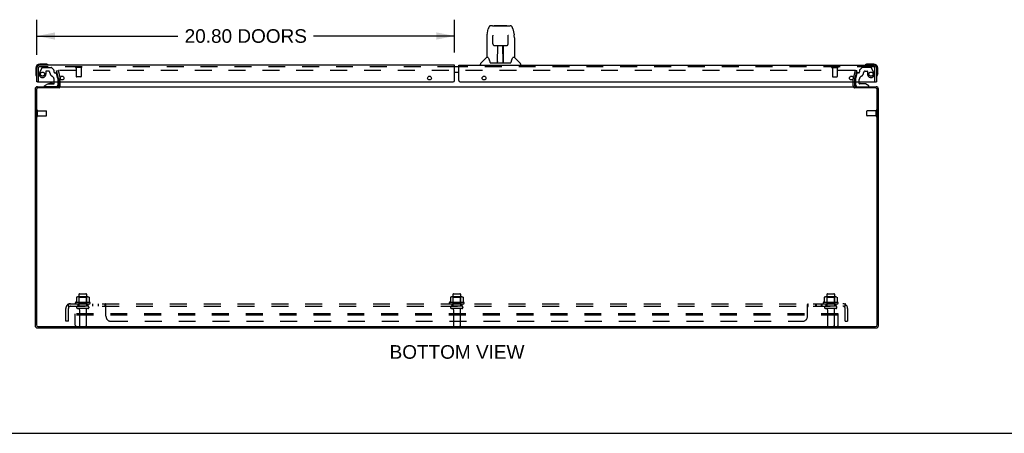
# Model space of a CAD drawing. Header units: inches. Extents: x 0 to 153, y 0 to 99.
# Tile 2 of 9: x 28 to 77, y 0 to 21. Entities that reach past the tile are written whole.
import ezdxf

# ---------------------------------------------------------------- set-up
doc = ezdxf.new("R2010")
doc.units = ezdxf.units.IN
doc.header["$LTSCALE"] = 8.430328
doc.header["$MEASUREMENT"] = 0
doc.linetypes.add('HIDDEN', pattern=[0.2, 0.1, -0.1])
doc.layers.get('0').update_dxf_attribs({"linetype": 'CONTINUOUS'})
for name, color, linetype in [('DEFAULT_2', 8, 'HIDDEN'), ('DIMENSIONS', 7, 'CONTINUOUS'), ('MASTER_DOOR_ASSEMBLY', 7, 'CONTINUOUS'), ('SLAVE_DOOR_ASSEMBLY', 7, 'CONTINUOUS'), ('SUBPANEL', 7, 'CONTINUOUS')]:
    doc.layers.add(name, color=color, linetype=linetype)
doc.styles.get("Standard").update_dxf_attribs({"font": 'arial.ttf'})
doc.dimstyles.new('DIMSTYLE_1', dxfattribs={"dimtxt": 0.67623, "dimasz": 0.901639, "dimexe": 0.09, "dimexo": 0.07, "dimgap": 0.0375, "dimtad": 0, "dimtih": 1, "dimtoh": 1, "dimzin": 4, "dimdsep": 46, "dimtxsty": 'Standard', "dimblk": '_FILLED', "dimblk1": '_FILLED', "dimblk2": '_FILLED', "dimcen": 0.09, "dimadec": 3, "dimazin": 1, "dimtfac": 1, "dimtdec": 3, "dimtofl": 0, "dimtmove": 0, "dimatfit": 3, "dimldrblk": '_FILLED', "dimfxl": 0, "dimtolj": 1, "dimtzin": 4, "dimarcsym": 0})

# ---------------------------------------------------------------- blocks, each defined once
blk = doc.blocks.new('_FILLED')
at = {"color": 0, "linetype": 'ByBlock'}
blk.add_solid([(0, 0), (-1, 0.2), (-1, -0.2)], dxfattribs=at)
blk = doc.blocks.new('*D4')
at = {"layer": 'DIMENSIONS', "color": 2, "linetype": 'Continuous'}
for p, q in [((28.463, 18.83), (28.463, 20.583)), ((49.26, 18.947), (49.26, 20.583)), ((28.463, 19.771), (35.482, 19.771)), ((49.26, 19.771), (42.242, 19.771))]:
    blk.add_line(p, q, dxfattribs=at)
at = {"layer": 'DIMENSIONS', "color": 2, "linetype": 'Continuous', "xscale": 0.9016393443, "yscale": 0.9016393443, "zscale": 0.9016393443, "rotation": 180}
blk.add_blockref('_FILLED', (28.463, 19.771), dxfattribs=at)
at = {"layer": 'DIMENSIONS', "color": 2, "linetype": 'Continuous', "xscale": 0.9016393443, "yscale": 0.9016393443, "zscale": 0.9016393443}
blk.add_blockref('_FILLED', (49.26, 19.771), dxfattribs=at)
at = {"layer": 'DIMENSIONS', "color": 2, "linetype": 'Continuous', "insert": (38.862, 20.109), "char_height": 0.67623, "width": 6.08355, "attachment_point": 2, "line_spacing_factor": 0.9}
blk.add_mtext('20.80 DOORS', dxfattribs=at)

msp = doc.modelspace()

# ---------------------------------------------------------------- linework, layer by layer
at = {"color": 3, "linetype": 'Continuous'}
for p, q in [((28.486, 17.247), (29.544, 17.247)), ((29.546, 17.184), (28.512, 17.184)), ((29.544, 17.289), (29.544, 17.49)), ((29.571, 17.247), (69.167, 17.247)), ((70.226, 17.184), (69.192, 17.184)), ((69.194, 17.289), (69.194, 17.49)), ((69.194, 17.247), (70.252, 17.247)), ((28.369, 17.13), (28.369, 5.364)), ((28.432, 17.104), (28.432, 5.39)), ((70.306, 5.39), (70.306, 17.104)), ((70.369, 5.364), (70.369, 17.13)), ((28.486, 5.247), (70.252, 5.247)), ((28.512, 5.31), (70.226, 5.31))]:
    msp.add_line(p, q, dxfattribs=at)
at = {"color": 7, "linetype": 'Continuous'}
for p, q in [((69.194, 17.184), (69.194, 17.247)), ((0, 0), (153.279, 0))]:
    msp.add_line(p, q, dxfattribs=at)
at = {"color": 3, "linetype": 'Continuous'}
for centre, radius, start, end in [((28.486, 17.13), 0.117, 90, 180), ((28.512, 17.104), 0.08, 90, 180), ((29.502, 17.289), 0.042, 270, 360), ((69.236, 17.289), 0.042, 180, 270), ((70.226, 17.104), 0.08, 0, 90), ((70.252, 17.13), 0.117, 0, 90), ((28.486, 5.364), 0.117, 180, 270), ((28.512, 5.39), 0.08, 180, 270), ((70.226, 5.39), 0.08, 270, 360), ((70.252, 5.364), 0.117, 270, 360)]:
    msp.add_arc(centre, radius, start, end, dxfattribs=at)
at = {"layer": 'DEFAULT_2', "color": 8, "linetype": 'HIDDEN'}
for p, q in [((29.439, 18.041), (29.512, 18.06)), ((29.543, 17.655), (29.439, 18.041)), ((29.512, 18.06), (29.615, 17.674)), ((69.2, 18.06), (29.537, 18.06)), ((69.122, 17.674), (69.226, 18.06)), ((69.298, 18.041), (69.195, 17.655)), ((69.298, 18.041), (69.226, 18.06)), ((29.544, 17.49), (29.544, 17.648)), ((29.619, 17.289), (29.619, 17.648)), ((69.119, 17.289), (69.119, 17.648)), ((69.194, 17.49), (69.194, 17.648)), ((28.444, 15.78), (28.444, 16.064)), ((28.487, 15.78), (28.487, 16.064)), ((28.487, 16.046), (28.934, 16.046)), ((28.487, 15.798), (28.934, 15.798)), ((28.944, 15.808), (28.944, 16.036)), ((69.794, 15.808), (69.794, 16.036)), ((70.251, 16.046), (69.804, 16.046)), ((70.251, 15.798), (69.804, 15.798)), ((70.251, 15.78), (70.251, 16.064)), ((70.294, 15.78), (70.294, 16.064)), ((30.556, 6.917), (30.556, 6.322)), ((30.586, 6.947), (30.901, 6.947)), ((30.931, 6.917), (30.931, 6.322)), ((49.181, 6.917), (49.181, 6.322)), ((49.211, 6.947), (49.526, 6.947)), ((49.556, 6.917), (49.556, 6.322)), ((67.806, 6.917), (67.806, 6.322)), ((67.836, 6.947), (68.151, 6.947)), ((68.181, 6.917), (68.181, 6.322)), ((31.1, 6.517), (30.388, 6.517)), ((30.41, 6.447), (31.078, 6.447)), ((30.425, 6.762), (30.425, 6.544)), ((30.999, 6.783), (30.488, 6.783)), ((30.56, 6.763), (30.54, 6.783)), ((30.56, 6.467), (30.54, 6.447)), ((30.56, 6.467), (30.56, 6.763)), ((30.927, 6.763), (30.56, 6.763)), ((30.927, 6.467), (30.56, 6.467)), ((30.927, 6.763), (30.947, 6.783)), ((30.927, 6.467), (30.927, 6.763)), ((30.927, 6.467), (30.947, 6.447)), ((31.063, 6.762), (31.063, 6.544)), ((49.725, 6.517), (49.013, 6.517)), ((49.035, 6.447), (49.703, 6.447)), ((49.05, 6.762), (49.05, 6.544)), ((49.624, 6.783), (49.113, 6.783)), ((49.185, 6.763), (49.165, 6.783)), ((49.185, 6.467), (49.165, 6.447)), ((49.552, 6.763), (49.185, 6.763)), ((49.185, 6.467), (49.185, 6.763)), ((49.552, 6.467), (49.185, 6.467)), ((49.552, 6.763), (49.572, 6.783)), ((49.552, 6.467), (49.552, 6.763)), ((49.552, 6.467), (49.572, 6.447)), ((49.688, 6.762), (49.688, 6.544)), ((68.35, 6.517), (67.638, 6.517)), ((67.66, 6.447), (68.328, 6.447)), ((67.675, 6.762), (67.675, 6.544)), ((68.249, 6.783), (67.738, 6.783)), ((67.81, 6.763), (67.79, 6.783)), ((67.81, 6.467), (67.79, 6.447)), ((68.177, 6.763), (67.81, 6.763)), ((67.81, 6.467), (67.81, 6.763)), ((68.177, 6.467), (67.81, 6.467)), ((68.177, 6.763), (68.197, 6.783)), ((68.177, 6.467), (68.177, 6.763)), ((68.177, 6.467), (68.197, 6.447)), ((68.313, 6.762), (68.313, 6.544)), ((30.369, 5.382), (30.369, 5.947)), ((68.369, 5.947), (30.369, 5.947)), ((31.001, 6.322), (30.486, 6.322)), ((31.001, 6.212), (30.486, 6.212)), ((30.579, 6.15), (30.579, 5.352)), ((30.909, 6.15), (30.909, 5.352)), ((49.626, 6.322), (49.111, 6.322)), ((49.626, 6.212), (49.111, 6.212)), ((49.204, 6.15), (49.204, 5.352)), ((49.534, 6.15), (49.534, 5.352)), ((68.251, 6.322), (67.736, 6.322)), ((68.251, 6.212), (67.736, 6.212)), ((67.829, 6.15), (67.829, 5.352)), ((68.159, 6.15), (68.159, 5.352)), ((68.369, 5.382), (68.369, 5.947)), ((68.369, 5.872), (30.369, 5.872)), ((30.429, 5.322), (68.309, 5.322))]:
    msp.add_line(p, q, dxfattribs=at)
for points in [[(29.537, 18.06), (29.535, 18.06), (29.534, 18.06), (29.533, 18.059), (29.531, 18.059), (29.53, 18.058), (29.528, 18.058), (29.527, 18.057), (29.526, 18.056), (29.525, 18.055), (29.524, 18.053), (29.524, 18.052), (29.523, 18.051), (29.522, 18.049), (29.522, 18.048), (29.522, 18.046), (29.522, 18.046)], [(29.522, 18.046), (29.522, 18.045), (29.522, 18.043), (29.522, 18.042)], [(69.214, 18.052), (69.213, 18.053), (69.212, 18.055), (69.211, 18.056), (69.21, 18.057), (69.209, 18.058), (69.208, 18.058), (69.206, 18.059), (69.205, 18.059), (69.203, 18.06), (69.202, 18.06), (69.2, 18.06)], [(69.214, 18.052), (69.214, 18.051), (69.215, 18.049), (69.215, 18.048), (69.215, 18.046), (69.215, 18.046)], [(69.215, 18.046), (69.215, 18.045), (69.215, 18.043), (69.215, 18.042)], [(30.425, 6.544), (30.425, 6.543), (30.425, 6.542), (30.424, 6.541), (30.424, 6.54), (30.424, 6.539), (30.423, 6.538), (30.423, 6.538), (30.422, 6.538), (30.422, 6.537), (30.422, 6.537), (30.421, 6.537), (30.421, 6.536), (30.421, 6.536), (30.421, 6.536), (30.42, 6.536), (30.42, 6.535), (30.42, 6.535), (30.42, 6.535)], [(30.431, 6.771), (30.429, 6.771), (30.428, 6.769), (30.427, 6.768), (30.426, 6.767), (30.425, 6.765), (30.425, 6.763), (30.425, 6.762)], [(31.057, 6.771), (31.058, 6.771), (31.059, 6.769), (31.061, 6.768), (31.061, 6.767), (31.062, 6.765), (31.062, 6.763), (31.063, 6.762)], [(31.068, 6.535), (31.068, 6.535), (31.067, 6.535), (31.067, 6.536), (31.067, 6.536), (31.067, 6.536), (31.066, 6.536), (31.066, 6.537), (31.066, 6.537), (31.065, 6.537), (31.065, 6.538), (31.065, 6.538), (31.064, 6.538), (31.064, 6.539), (31.064, 6.54), (31.063, 6.541), (31.063, 6.542), (31.063, 6.543), (31.063, 6.544)], [(49.05, 6.544), (49.05, 6.543), (49.05, 6.542), (49.049, 6.541), (49.049, 6.54), (49.049, 6.539), (49.048, 6.538), (49.048, 6.538), (49.047, 6.538), (49.047, 6.537), (49.047, 6.537), (49.046, 6.537), (49.046, 6.536), (49.046, 6.536), (49.046, 6.536), (49.045, 6.536), (49.045, 6.535), (49.045, 6.535), (49.045, 6.535)], [(49.056, 6.771), (49.054, 6.771), (49.053, 6.769), (49.052, 6.768), (49.051, 6.767), (49.05, 6.765), (49.05, 6.763), (49.05, 6.762)], [(49.682, 6.771), (49.683, 6.771), (49.684, 6.769), (49.686, 6.768), (49.686, 6.767), (49.687, 6.765), (49.687, 6.763), (49.688, 6.762)], [(49.693, 6.535), (49.693, 6.535), (49.692, 6.535), (49.692, 6.536), (49.692, 6.536), (49.692, 6.536), (49.691, 6.536), (49.691, 6.537), (49.691, 6.537), (49.69, 6.537), (49.69, 6.538), (49.69, 6.538), (49.689, 6.538), (49.689, 6.539), (49.689, 6.54), (49.688, 6.541), (49.688, 6.542), (49.688, 6.543), (49.688, 6.544)], [(67.675, 6.544), (67.675, 6.543), (67.675, 6.542), (67.674, 6.541), (67.674, 6.54), (67.674, 6.539), (67.673, 6.538), (67.673, 6.538), (67.672, 6.538), (67.672, 6.537), (67.672, 6.537), (67.671, 6.537), (67.671, 6.536), (67.671, 6.536), (67.671, 6.536), (67.67, 6.536), (67.67, 6.535), (67.67, 6.535), (67.67, 6.535)], [(67.681, 6.771), (67.679, 6.771), (67.678, 6.769), (67.677, 6.768), (67.676, 6.767), (67.675, 6.765), (67.675, 6.763), (67.675, 6.762)], [(68.307, 6.771), (68.308, 6.771), (68.309, 6.769), (68.311, 6.768), (68.311, 6.767), (68.312, 6.765), (68.312, 6.763), (68.313, 6.762)], [(68.318, 6.535), (68.318, 6.535), (68.317, 6.535), (68.317, 6.536), (68.317, 6.536), (68.317, 6.536), (68.316, 6.536), (68.316, 6.537), (68.316, 6.537), (68.315, 6.537), (68.315, 6.538), (68.315, 6.538), (68.314, 6.538), (68.314, 6.539), (68.314, 6.54), (68.313, 6.541), (68.313, 6.542), (68.313, 6.543), (68.313, 6.544)]]:
    msp.add_lwpolyline(points, dxfattribs=at)
for centre, radius, start, end in [((29.519, 17.648), 0.025, 0, 15), ((29.519, 17.648), 0.1, 0, 15), ((69.219, 17.648), 0.1, 165, 180), ((69.219, 17.648), 0.025, 165, 180), ((29.502, 17.289), 0.117, 303.0998, 360), ((69.236, 17.289), 0.117, 180, 236.9002), ((28.465, 16.064), 0.0215, 360, 180), ((28.465, 15.78), 0.0215, 180, 0), ((28.934, 16.036), 0.01, 360, 90), ((28.934, 15.808), 0.01, 270, 0), ((69.804, 16.036), 0.01, 90, 180), ((69.804, 15.808), 0.01, 180, 270), ((70.272, 16.064), 0.0215, 360, 180), ((70.272, 15.78), 0.0215, 180, 0), ((30.586, 6.917), 0.03, 90, 180), ((30.901, 6.917), 0.03, 0, 90), ((49.211, 6.917), 0.03, 90, 180), ((49.526, 6.917), 0.03, 0, 90), ((67.836, 6.917), 0.03, 90, 180), ((68.151, 6.917), 0.03, 0, 90), ((30.41, 6.486), 0.0384, 124.4497, 270), ((30.744, 5.917), 0.698, 117.6814, 120.6631), ((30.488, 6.642), 0.141, 90, 113.95), ((30.999, 6.642), 0.141, 66.05, 90), ((30.744, 5.917), 0.698, 59.3369, 62.3186), ((31.078, 6.486), 0.0384, 270, 55.5503), ((49.035, 6.486), 0.0384, 124.4497, 270), ((49.369, 5.917), 0.698, 117.6814, 120.6631), ((49.113, 6.642), 0.141, 90, 113.95), ((49.624, 6.642), 0.141, 66.05, 90), ((49.369, 5.917), 0.698, 59.3369, 62.3186), ((49.703, 6.486), 0.0384, 270, 55.5503), ((67.66, 6.486), 0.0384, 124.4497, 270), ((67.994, 5.917), 0.698, 117.6814, 120.6631), ((67.738, 6.642), 0.141, 90, 113.95), ((68.249, 6.642), 0.141, 66.05, 90), ((67.994, 5.917), 0.698, 59.3369, 62.3186), ((68.328, 6.486), 0.0384, 270, 55.5503), ((30.486, 6.267), 0.055, 90, 270), ((30.516, 6.15), 0.0625, 0, 90), ((30.971, 6.15), 0.0625, 90, 180), ((31.001, 6.267), 0.055, 270, 90), ((49.111, 6.267), 0.055, 90, 270), ((49.141, 6.15), 0.0625, 0, 90), ((49.596, 6.15), 0.0625, 90, 180), ((49.626, 6.267), 0.055, 270, 90), ((67.736, 6.267), 0.055, 90, 270), ((67.766, 6.15), 0.0625, 0, 90), ((68.221, 6.15), 0.0625, 90, 180), ((68.251, 6.267), 0.055, 270, 90), ((30.429, 5.382), 0.06, 180, 270), ((30.609, 5.352), 0.03, 180, 270), ((30.879, 5.352), 0.03, 270, 360), ((49.234, 5.352), 0.03, 180, 270), ((49.504, 5.352), 0.03, 270, 360), ((67.859, 5.352), 0.03, 180, 270), ((68.129, 5.352), 0.03, 270, 360), ((68.309, 5.382), 0.06, 270, 360)]:
    msp.add_arc(centre, radius, start, end, dxfattribs=at)
at = {"layer": 'MASTER_DOOR_ASSEMBLY', "color": 7, "linetype": 'Continuous'}
for p, q in [((50.877, 19.824), (50.942, 20.129)), ((51.146, 20.284), (51.066, 20.284)), ((51.147, 20.284), (52.035, 20.284)), ((51.152, 20.284), (51.151, 20.284)), ((51.257, 20.296), (51.844, 20.296)), ((52.159, 20.129), (52.224, 19.824)), ((50.861, 19.681), (50.861, 18.709)), ((51.162, 19.81), (51.163, 19.807)), ((51.163, 19.807), (51.163, 19.803)), ((51.163, 19.803), (51.163, 19.799)), ((51.163, 19.799), (51.163, 19.792)), ((51.163, 19.792), (51.163, 19.783)), ((51.165, 19.661), (51.163, 19.783)), ((51.17, 19.378), (51.165, 19.661)), ((51.931, 19.378), (51.938, 19.788)), ((51.938, 19.801), (51.938, 19.805)), ((51.938, 19.796), (51.938, 19.801)), ((51.938, 19.788), (51.938, 19.796)), ((52.23, 19.794), (52.224, 19.824)), ((52.239, 19.68), (52.239, 18.709)), ((51.17, 19.378), (51.172, 19.364)), ((51.251, 19.3), (51.371, 19.3)), ((51.401, 18.454), (51.416, 19.301)), ((51.407, 19.301), (51.695, 19.301)), ((51.409, 18.885), (51.409, 19.301)), ((51.415, 19.237), (51.409, 19.237)), ((51.676, 18.434), (51.661, 19.301)), ((51.662, 19.237), (51.692, 19.237)), ((51.665, 19.301), (51.665, 19.237)), ((51.692, 18.434), (51.692, 19.301)), ((51.73, 19.3), (51.85, 19.3)), ((50.856, 18.703), (50.558, 18.406)), ((50.934, 18.709), (50.861, 18.709)), ((50.931, 18.709), (50.937, 18.699)), ((51.412, 19.075), (51.409, 19.075)), ((51.412, 19.063), (51.409, 19.063)), ((51.692, 19.075), (51.665, 19.075)), ((51.692, 19.063), (51.665, 19.063)), ((51.669, 18.835), (51.692, 18.835)), ((51.692, 18.831), (51.669, 18.831)), ((52.164, 18.698), (52.169, 18.708)), ((52.239, 18.709), (52.166, 18.709)), ((52.245, 18.703), (52.543, 18.406)), ((49.477, 18.24), (49.467, 18.24)), ((50.546, 18.315), (50.546, 18.378)), ((50.997, 18.544), (51.012, 18.497)), ((51.012, 18.497), (51.015, 18.488)), ((51.065, 18.434), (52.036, 18.434)), ((51.402, 18.505), (51.402, 18.48)), ((51.409, 18.434), (51.409, 18.438)), ((51.676, 18.48), (51.675, 18.505)), ((52.086, 18.488), (52.089, 18.497)), ((52.554, 18.315), (52.554, 18.378)), ((70.134, 18.375), (69.845, 18.375)), ((70.334, 17.886), (70.334, 18.175)), ((49.477, 17.96), (49.467, 17.96)), ((70.334, 17.886), (70.331, 17.848)), ((69.231, 17.49), (69.231, 17.326)), ((69.416, 17.416), (69.416, 17.49)), ((69.724, 17.385), (69.447, 17.385)), ((69.496, 17.402), (69.495, 17.402)), ((69.496, 17.402), (69.636, 17.402)), ((69.637, 17.402), (69.636, 17.402)), ((69.9, 17.286), (69.724, 17.385)), ((69.9, 17.247), (69.9, 17.286)), ((70.259, 17.49), (70.274, 17.49))]:
    msp.add_line(p, q, dxfattribs=at)
at = {"layer": 'MASTER_DOOR_ASSEMBLY', "color": 3, "linetype": 'Continuous'}
for p, q in [((49.468, 18.267), (49.469, 18.273)), ((49.468, 18.249), (49.468, 18.267)), ((49.468, 18.242), (49.468, 18.249)), ((49.468, 18.24), (49.468, 18.242)), ((49.477, 17.55), (49.477, 18.315)), ((49.477, 18.315), (70.157, 18.315)), ((70.274, 18.198), (70.274, 17.49)), ((49.537, 17.49), (70.259, 17.49))]:
    msp.add_line(p, q, dxfattribs=at)
at = {"layer": 'MASTER_DOOR_ASSEMBLY', "color": 8, "linetype": 'HIDDEN'}
for p, q in [((70.157, 18.24), (49.477, 18.24)), ((68.057, 18.197), (68.341, 18.197)), ((68.075, 18.197), (68.075, 17.75)), ((68.323, 18.197), (68.323, 17.75)), ((69.554, 18.203), (69.439, 18.088)), ((69.988, 18.211), (69.575, 18.211)), ((70.148, 17.963), (70.014, 18.196)), ((70.199, 17.49), (70.199, 18.198)), ((68.085, 17.74), (68.313, 17.74)), ((69.3, 17.913), (69.231, 17.657)), ((69.231, 17.657), (69.231, 17.49)), ((69.374, 17.936), (69.33, 17.936)), ((69.433, 18.073), (69.433, 17.995)), ((69.717, 18.026), (69.811, 18.026)), ((69.827, 18.01), (69.827, 17.877)), ((69.31, 17.247), (69.9, 17.247)), ((69.416, 17.49), (69.416, 17.6))]:
    msp.add_line(p, q, dxfattribs=at)
at = {"layer": 'MASTER_DOOR_ASSEMBLY', "color": 7, "linetype": 'Continuous'}
for points in [[(51.066, 20.284), (51.062, 20.284), (51.049, 20.282), (51.036, 20.279), (51.024, 20.274), (51.012, 20.267), (51.002, 20.259), (50.993, 20.25), (50.985, 20.241), (50.978, 20.23), (50.971, 20.219), (50.965, 20.206), (50.96, 20.193), (50.954, 20.178), (50.949, 20.161), (50.945, 20.142), (50.942, 20.129)], [(52.159, 20.129), (52.156, 20.142), (52.151, 20.161), (52.146, 20.178), (52.141, 20.193), (52.136, 20.207), (52.129, 20.219), (52.123, 20.23), (52.116, 20.241), (52.107, 20.251), (52.098, 20.26), (52.088, 20.268), (52.076, 20.274), (52.064, 20.279), (52.051, 20.283), (52.038, 20.284), (52.035, 20.284)], [(50.877, 19.824), (50.871, 19.793), (50.865, 19.754), (50.862, 19.714), (50.861, 19.681)], [(51.162, 19.812), (51.162, 19.813), (51.162, 19.813), (51.162, 19.813), (51.162, 19.812), (51.162, 19.812), (51.162, 19.811), (51.162, 19.81)], [(51.938, 19.805), (51.938, 19.809), (51.938, 19.81), (51.939, 19.811), (51.939, 19.812), (51.939, 19.812), (51.939, 19.813)], [(52.239, 19.68), (52.239, 19.714), (52.235, 19.754), (52.23, 19.794)], [(51.172, 19.364), (51.175, 19.352), (51.18, 19.34), (51.188, 19.33), (51.196, 19.32), (51.206, 19.313), (51.217, 19.307), (51.229, 19.303), (51.241, 19.3), (51.249, 19.3)], [(51.371, 19.3), (51.375, 19.3), (51.383, 19.3), (51.391, 19.3)], [(51.391, 19.3), (51.399, 19.301), (51.407, 19.301)], [(51.695, 19.301), (51.703, 19.301), (51.711, 19.3)], [(51.711, 19.3), (51.719, 19.3), (51.727, 19.3), (51.73, 19.3)], [(51.851, 19.3), (51.861, 19.3), (51.873, 19.303), (51.885, 19.307), (51.896, 19.313), (51.906, 19.321), (51.914, 19.331), (51.921, 19.341), (51.926, 19.353), (51.929, 19.366), (51.931, 19.378)], [(50.937, 18.699), (50.951, 18.67), (50.966, 18.635), (50.981, 18.592), (50.997, 18.544)], [(52.089, 18.497), (52.103, 18.543), (52.119, 18.591), (52.135, 18.633), (52.15, 18.67), (52.164, 18.698)], [(51.015, 18.488), (51.019, 18.476), (51.024, 18.465), (51.029, 18.457)], [(51.029, 18.457), (51.035, 18.449), (51.04, 18.443), (51.047, 18.439), (51.054, 18.435), (51.062, 18.434), (51.064, 18.434)], [(52.036, 18.434), (52.038, 18.434), (52.046, 18.435), (52.053, 18.438), (52.06, 18.443), (52.066, 18.449), (52.071, 18.456)], [(52.071, 18.456), (52.076, 18.465), (52.081, 18.475), (52.086, 18.488)]]:
    msp.add_lwpolyline(points, dxfattribs=at)
at = {"layer": 'MASTER_DOOR_ASSEMBLY', "color": 3, "linetype": 'Continuous'}
msp.add_lwpolyline([(49.469, 18.273), (49.469, 18.279), (49.469, 18.281), (49.469, 18.284), (49.469, 18.286), (49.469, 18.288), (49.469, 18.291), (49.47, 18.293), (49.47, 18.294), (49.47, 18.296), (49.47, 18.298), (49.47, 18.299), (49.471, 18.301), (49.471, 18.302), (49.471, 18.303), (49.471, 18.304), (49.471, 18.305), (49.471, 18.306), (49.472, 18.307), (49.472, 18.308), (49.472, 18.309), (49.472, 18.309), (49.472, 18.31), (49.473, 18.31), (49.473, 18.311), (49.473, 18.312), (49.473, 18.312), (49.474, 18.312), (49.474, 18.313), (49.474, 18.313), (49.474, 18.314), (49.474, 18.314), (49.475, 18.314), (49.475, 18.314), (49.475, 18.315), (49.475, 18.315), (49.476, 18.315), (49.476, 18.315), (49.476, 18.315), (49.477, 18.315), (49.477, 18.315), (49.477, 18.315)], dxfattribs=at)
for centre in [(50.727, 17.678), (69.024, 17.678)]:
    msp.add_circle(centre, 0.094, dxfattribs=at)
at = {"layer": 'MASTER_DOOR_ASSEMBLY', "color": 8, "linetype": 'HIDDEN'}
msp.add_circle((69.999, 17.877), 0.103, dxfattribs=at)
at = {"layer": 'MASTER_DOOR_ASSEMBLY', "color": 7, "linetype": 'Continuous'}
for centre, radius, start, end in [((51.257, 20.276), 0.0197, 90, 156.393), ((51.844, 20.276), 0.0197, 23.607, 90), ((50.87, 18.689), 0.0197, 97.5, 135), ((52.231, 18.689), 0.0197, 45, 82.5), ((50.586, 18.378), 0.0394, 135, 180), ((51.421, 18.453), 0.0197, 179, 270), ((51.421, 18.453), 0.0197, 260.739, 269.9232), ((51.656, 18.453), 0.0197, 270, 1), ((51.656, 18.453), 0.0197, 270.0771, 272.6469), ((52.515, 18.378), 0.0394, 0, 45), ((69.724, 18.327), 0.015, 120.8899, 173.6204), ((69.724, 18.33), 0.015, 186.3796, 270), ((69.845, 18.125), 0.25, 90, 120.8899), ((70.134, 18.175), 0.2, 0, 90), ((70.289, 17.765), 0.015, 180, 263.6204), ((70.286, 17.765), 0.015, 276.3796, 329.1101), ((70.084, 17.886), 0.25, 329.1101, 360), ((69.31, 17.326), 0.079, 180, 270), ((69.447, 17.416), 0.031, 180, 270), ((69.496, 17.312), 0.09, 90.672, 124.9232), ((69.636, 17.312), 0.09, 54.8123, 89.328)]:
    msp.add_arc(centre, radius, start, end, dxfattribs=at)
at = {"layer": 'MASTER_DOOR_ASSEMBLY', "color": 8, "linetype": 'HIDDEN'}
for centre, radius, start, end in [((68.057, 18.219), 0.0215, 90, 270), ((68.341, 18.219), 0.0215, 270, 90), ((69.575, 18.181), 0.03, 90, 135), ((69.988, 18.181), 0.03, 30, 90), ((70.157, 18.198), 0.042, 0, 90), ((68.085, 17.75), 0.01, 180, 270), ((68.313, 17.75), 0.01, 270, 360), ((69.33, 17.905), 0.031, 90, 165), ((69.374, 17.995), 0.059, 270, 360), ((69.604, 17.6), 0.188, 115.7418, 180), ((69.453, 18.073), 0.02, 135, 180), ((69.442, 17.936), 0.185, 295.7418, 360), ((69.717, 17.936), 0.09, 90, 180), ((69.811, 18.01), 0.016, 0, 90), ((69.999, 17.877), 0.172, 180, 30)]:
    msp.add_arc(centre, radius, start, end, dxfattribs=at)
at = {"layer": 'MASTER_DOOR_ASSEMBLY', "color": 3, "linetype": 'Continuous'}
for centre, radius, start, end in [((70.157, 18.198), 0.117, 0, 90), ((49.537, 17.55), 0.06, 180, 270)]:
    msp.add_arc(centre, radius, start, end, dxfattribs=at)
at = {"layer": 'MASTER_DOOR_ASSEMBLY', "color": 7, "linetype": 'Continuous'}
for centre, start_param, end_param in [((51.401, 18.473), -2.940151, -2.835574), ((51.676, 18.473), -3.447611, -3.141593)]:
    msp.add_ellipse(centre, major_axis=(0, 0.0394), ratio=1, start_param=start_param, end_param=end_param, dxfattribs=at)
at = {"layer": 'SLAVE_DOOR_ASSEMBLY', "color": 7, "linetype": 'Continuous'}
for p, q in [((28.403, 18.175), (28.403, 17.886)), ((28.893, 18.375), (28.603, 18.375)), ((28.93, 18.373), (28.893, 18.375)), ((49.477, 18.24), (49.26, 18.24)), ((28.403, 17.886), (28.406, 17.848)), ((49.477, 17.96), (49.26, 17.96)), ((28.483, 17.49), (28.463, 17.49)), ((29.013, 17.385), (28.837, 17.286)), ((28.837, 17.247), (28.837, 17.286)), ((29.013, 17.385), (29.29, 17.385)), ((29.102, 17.402), (29.101, 17.402)), ((29.242, 17.402), (29.102, 17.402)), ((29.242, 17.402), (29.243, 17.402)), ((29.321, 17.416), (29.321, 17.49)), ((29.506, 17.49), (29.506, 17.326))]:
    msp.add_line(p, q, dxfattribs=at)
at = {"layer": 'SLAVE_DOOR_ASSEMBLY', "color": 3, "linetype": 'Continuous'}
for p, q in [((28.463, 17.49), (28.463, 18.198)), ((49.26, 18.315), (28.58, 18.315)), ((49.26, 17.553), (49.26, 18.315)), ((49.261, 18.277), (49.26, 18.314)), ((49.261, 18.259), (49.261, 18.277)), ((28.483, 17.49), (49.198, 17.49))]:
    msp.add_line(p, q, dxfattribs=at)
at = {"layer": 'SLAVE_DOOR_ASSEMBLY', "color": 8, "linetype": 'HIDDEN'}
for p, q in [((28.538, 17.49), (28.538, 18.198)), ((49.26, 18.24), (28.58, 18.24)), ((28.724, 18.196), (28.589, 17.963)), ((28.75, 18.211), (29.162, 18.211)), ((29.298, 18.088), (29.183, 18.203)), ((30.68, 18.197), (30.396, 18.197)), ((30.414, 18.197), (30.414, 17.75)), ((30.662, 18.197), (30.662, 17.75)), ((28.91, 18.01), (28.91, 17.877)), ((29.02, 18.026), (28.926, 18.026)), ((29.304, 18.073), (29.304, 17.995)), ((29.363, 17.936), (29.408, 17.936)), ((29.506, 17.657), (29.438, 17.913)), ((29.506, 17.657), (29.506, 17.49)), ((30.652, 17.74), (30.424, 17.74)), ((29.427, 17.247), (28.837, 17.247)), ((29.321, 17.49), (29.321, 17.6))]:
    msp.add_line(p, q, dxfattribs=at)
at = {"layer": 'SLAVE_DOOR_ASSEMBLY', "color": 3, "linetype": 'Continuous'}
msp.add_lwpolyline([(49.261, 18.24), (49.261, 18.244), (49.261, 18.259)], dxfattribs=at)
at = {"layer": 'SLAVE_DOOR_ASSEMBLY', "color": 8, "linetype": 'HIDDEN'}
msp.add_circle((28.738, 17.877), 0.103, dxfattribs=at)
at = {"layer": 'SLAVE_DOOR_ASSEMBLY', "color": 3, "linetype": 'Continuous'}
for centre in [(29.713, 17.678), (48.01, 17.678)]:
    msp.add_circle(centre, 0.094, dxfattribs=at)
at = {"layer": 'SLAVE_DOOR_ASSEMBLY', "color": 7, "linetype": 'Continuous'}
for centre, radius, start, end in [((28.603, 18.175), 0.2, 90, 180), ((28.893, 18.125), 0.25, 59.1101, 90), ((29.013, 18.33), 0.015, 270, 353.6204), ((29.013, 18.327), 0.015, 6.3796, 59.1101), ((28.653, 17.886), 0.25, 180, 210.8899), ((28.452, 17.765), 0.015, 210.8899, 263.6204), ((28.448, 17.765), 0.015, 276.3796, 360), ((29.102, 17.312), 0.09, 90.672, 125.1877), ((29.242, 17.312), 0.09, 55.0768, 89.328), ((29.29, 17.416), 0.031, 270, 360), ((29.427, 17.326), 0.079, 270, 360)]:
    msp.add_arc(centre, radius, start, end, dxfattribs=at)
at = {"layer": 'SLAVE_DOOR_ASSEMBLY', "color": 3, "linetype": 'Continuous'}
for centre, radius, start, end in [((28.58, 18.198), 0.117, 90, 180), ((49.198, 17.553), 0.0625, 270, 360)]:
    msp.add_arc(centre, radius, start, end, dxfattribs=at)
at = {"layer": 'SLAVE_DOOR_ASSEMBLY', "color": 8, "linetype": 'HIDDEN'}
for centre, radius, start, end in [((28.58, 18.198), 0.042, 90, 180), ((28.75, 18.181), 0.03, 90, 150), ((29.162, 18.181), 0.03, 45, 90), ((30.396, 18.219), 0.0215, 90, 270), ((30.68, 18.219), 0.0215, 270, 90), ((28.738, 17.877), 0.172, 150, 360), ((28.926, 18.01), 0.016, 90, 180), ((29.02, 17.936), 0.09, 0, 90), ((29.295, 17.936), 0.185, 180, 244.2582), ((29.133, 17.6), 0.188, 0, 64.2582), ((29.284, 18.073), 0.02, 0, 45), ((29.363, 17.995), 0.059, 180, 270), ((29.408, 17.905), 0.031, 15, 90), ((30.424, 17.75), 0.01, 180, 270), ((30.652, 17.75), 0.01, 270, 360)]:
    msp.add_arc(centre, radius, start, end, dxfattribs=at)
at = {"layer": 'SUBPANEL', "color": 8, "linetype": 'HIDDEN'}
for p, q in [((29.986, 6.394), (30.066, 6.297)), ((30.025, 6.322), (30.025, 6.447)), ((30.025, 6.447), (68.712, 6.447)), ((30.494, 6.447), (30.494, 6.322)), ((30.994, 6.447), (30.994, 6.322)), ((31.222, 6.447), (31.222, 6.322)), ((31.503, 6.447), (31.503, 6.322)), ((31.865, 6.322), (31.865, 6.447)), ((31.866, 6.447), (31.865, 6.447)), ((31.869, 6.447), (31.867, 6.447)), ((31.872, 6.445), (31.87, 6.446)), ((31.886, 6.422), (31.884, 6.425)), ((31.89, 6.412), (31.886, 6.422)), ((31.9, 5.822), (31.9, 6.394)), ((49.119, 6.447), (49.119, 6.322)), ((49.619, 6.447), (49.619, 6.322)), ((66.837, 5.822), (66.837, 6.394)), ((66.847, 6.412), (66.852, 6.422)), ((66.864, 6.443), (66.866, 6.445)), ((66.873, 6.322), (66.873, 6.447)), ((67.234, 6.447), (67.234, 6.322)), ((67.273, 6.447), (67.273, 6.322)), ((67.515, 6.447), (67.515, 6.322)), ((67.554, 6.447), (67.554, 6.322)), ((67.744, 6.447), (67.744, 6.322)), ((68.244, 6.447), (68.244, 6.322)), ((68.751, 6.394), (68.672, 6.297)), ((68.712, 6.322), (68.712, 6.447)), ((29.9, 5.572), (29.9, 6.21)), ((30.025, 6.322), (68.712, 6.322)), ((30.025, 5.572), (30.025, 6.21)), ((66.845, 6.297), (66.846, 6.297)), ((68.707, 6.358), (68.706, 6.356)), ((68.708, 6.361), (68.707, 6.359)), ((68.707, 6.359), (68.707, 6.358)), ((68.708, 6.363), (68.708, 6.361)), ((68.712, 5.572), (68.712, 6.21)), ((68.837, 6.21), (68.837, 5.572)), ((30.025, 5.572), (29.9, 5.572)), ((32.15, 5.572), (66.587, 5.572)), ((68.712, 5.572), (68.837, 5.572))]:
    msp.add_line(p, q, dxfattribs=at)
for points in [[(29.986, 6.394), (29.988, 6.395), (29.99, 6.397), (29.992, 6.4), (29.994, 6.402), (29.996, 6.405), (29.997, 6.409), (29.999, 6.412), (30.001, 6.415), (30.002, 6.419), (30.003, 6.422), (30.005, 6.425), (30.006, 6.428), (30.008, 6.431), (30.009, 6.434), (30.011, 6.437), (30.012, 6.439), (30.014, 6.441), (30.016, 6.443), (30.017, 6.445), (30.019, 6.446), (30.021, 6.447), (30.022, 6.447), (30.024, 6.447), (30.025, 6.447)], [(30.025, 6.382), (30.025, 6.382), (30.025, 6.382), (30.025, 6.382), (30.025, 6.382), (30.025, 6.382), (30.025, 6.382), (30.025, 6.381), (30.025, 6.381), (30.025, 6.38), (30.025, 6.38), (30.025, 6.379)], [(30.048, 6.318), (30.048, 6.318), (30.048, 6.319), (30.048, 6.319), (30.048, 6.319), (30.047, 6.319), (30.047, 6.32), (30.047, 6.32), (30.047, 6.321), (30.046, 6.321), (30.046, 6.322), (30.046, 6.322), (30.045, 6.323), (30.045, 6.323), (30.045, 6.324), (30.044, 6.325), (30.044, 6.325), (30.044, 6.326), (30.043, 6.327), (30.043, 6.327), (30.043, 6.328), (30.042, 6.329), (30.042, 6.329), (30.041, 6.33), (30.041, 6.331), (30.041, 6.332), (30.04, 6.333), (30.04, 6.333), (30.04, 6.334), (30.039, 6.335), (30.039, 6.336), (30.038, 6.337), (30.038, 6.338), (30.038, 6.339), (30.037, 6.34), (30.037, 6.341), (30.036, 6.342), (30.036, 6.343), (30.036, 6.344), (30.035, 6.344), (30.035, 6.345), (30.034, 6.346), (30.034, 6.348), (30.034, 6.349), (30.033, 6.35), (30.033, 6.351), (30.033, 6.352), (30.032, 6.353), (30.032, 6.354), (30.032, 6.355), (30.031, 6.356), (30.031, 6.357), (30.031, 6.358), (30.03, 6.359), (30.03, 6.36), (30.03, 6.361), (30.029, 6.362), (30.029, 6.363), (30.029, 6.364), (30.028, 6.365), (30.028, 6.366), (30.028, 6.367), (30.028, 6.367), (30.028, 6.368), (30.027, 6.369), (30.027, 6.37), (30.027, 6.371), (30.027, 6.372), (30.026, 6.373), (30.026, 6.374), (30.026, 6.374), (30.026, 6.375), (30.026, 6.376), (30.026, 6.377), (30.025, 6.378), (30.025, 6.379), (30.025, 6.379), (30.025, 6.38), (30.025, 6.381), (30.025, 6.381), (30.025, 6.382), (30.025, 6.382), (30.025, 6.382)], [(31.879, 6.437), (31.877, 6.439), (31.875, 6.441), (31.873, 6.443), (31.872, 6.445), (31.87, 6.446), (31.869, 6.447), (31.867, 6.447), (31.866, 6.447), (31.865, 6.447)], [(31.884, 6.425), (31.883, 6.428), (31.882, 6.431), (31.88, 6.434), (31.879, 6.437), (31.877, 6.439), (31.875, 6.441), (31.873, 6.443)], [(31.9, 6.394), (31.899, 6.395), (31.897, 6.397), (31.896, 6.4), (31.894, 6.402), (31.893, 6.405), (31.891, 6.409), (31.89, 6.412)], [(31.9, 6.394), (31.899, 6.395), (31.897, 6.397), (31.896, 6.4)], [(66.837, 6.394), (66.839, 6.395), (66.84, 6.397), (66.842, 6.4), (66.843, 6.402), (66.845, 6.405), (66.846, 6.409), (66.847, 6.412)], [(66.837, 6.394), (66.839, 6.395), (66.84, 6.397), (66.842, 6.4)], [(66.852, 6.422), (66.853, 6.425), (66.854, 6.428)], [(66.854, 6.428), (66.856, 6.431), (66.857, 6.434), (66.859, 6.437), (66.86, 6.439), (66.862, 6.441)], [(66.859, 6.437), (66.86, 6.439), (66.862, 6.441), (66.864, 6.443), (66.866, 6.445), (66.867, 6.446), (66.869, 6.447), (66.87, 6.447), (66.872, 6.447), (66.873, 6.447)], [(66.87, 6.447), (66.872, 6.447), (66.873, 6.447)], [(68.713, 6.382), (68.713, 6.382), (68.713, 6.382), (68.713, 6.382), (68.713, 6.382), (68.712, 6.381), (68.712, 6.381), (68.712, 6.381), (68.712, 6.38), (68.712, 6.38), (68.712, 6.379), (68.712, 6.379), (68.712, 6.378), (68.712, 6.378), (68.712, 6.377), (68.712, 6.377), (68.712, 6.376), (68.711, 6.375), (68.711, 6.375), (68.711, 6.374), (68.711, 6.373), (68.711, 6.373), (68.711, 6.372), (68.711, 6.371), (68.71, 6.371), (68.71, 6.37), (68.71, 6.369), (68.71, 6.369), (68.71, 6.368), (68.71, 6.367), (68.709, 6.366), (68.709, 6.366), (68.709, 6.365), (68.709, 6.364), (68.709, 6.363), (68.708, 6.363)], [(68.733, 6.425), (68.731, 6.428), (68.73, 6.431), (68.728, 6.434), (68.727, 6.437), (68.725, 6.439), (68.724, 6.441), (68.722, 6.443), (68.72, 6.445), (68.718, 6.446), (68.717, 6.447), (68.715, 6.447), (68.714, 6.447), (68.712, 6.447)], [(68.712, 6.379), (68.712, 6.38), (68.712, 6.38), (68.712, 6.381), (68.712, 6.381), (68.713, 6.381), (68.713, 6.382), (68.713, 6.382), (68.713, 6.382), (68.713, 6.382)], [(68.751, 6.394), (68.749, 6.395), (68.747, 6.397), (68.745, 6.4), (68.743, 6.402), (68.742, 6.405), (68.74, 6.409), (68.738, 6.412), (68.737, 6.415), (68.735, 6.419), (68.733, 6.425)], [(30.052, 6.304), (30.049, 6.308), (30.047, 6.31), (30.045, 6.311), (30.043, 6.313), (30.041, 6.315), (30.038, 6.317), (30.036, 6.318), (30.034, 6.32), (30.032, 6.321), (30.03, 6.321), (30.028, 6.322), (30.026, 6.322), (30.025, 6.322)], [(30.045, 6.322), (30.045, 6.322), (30.046, 6.321), (30.046, 6.321), (30.046, 6.321), (30.047, 6.32), (30.047, 6.32), (30.047, 6.319), (30.047, 6.319), (30.048, 6.319), (30.048, 6.319), (30.048, 6.318), (30.048, 6.318), (30.048, 6.318)], [(30.066, 6.297), (30.065, 6.297), (30.065, 6.296), (30.064, 6.296), (30.063, 6.297), (30.062, 6.297), (30.061, 6.297), (30.06, 6.298), (30.059, 6.299), (30.057, 6.3), (30.056, 6.302), (30.054, 6.303), (30.052, 6.304)], [(31.875, 6.315), (31.874, 6.317), (31.873, 6.318), (31.871, 6.32), (31.87, 6.321), (31.869, 6.321), (31.867, 6.322), (31.866, 6.322), (31.865, 6.322)], [(31.867, 6.322), (31.866, 6.322), (31.865, 6.322)], [(31.874, 6.317), (31.873, 6.318), (31.871, 6.32), (31.87, 6.321), (31.869, 6.321)], [(31.883, 6.304), (31.882, 6.306), (31.88, 6.308), (31.879, 6.31), (31.878, 6.311), (31.877, 6.313), (31.875, 6.315)], [(31.9, 6.297), (31.898, 6.297), (31.897, 6.296), (31.895, 6.296), (31.894, 6.297), (31.892, 6.297), (31.891, 6.297), (31.89, 6.298), (31.888, 6.299), (31.887, 6.3), (31.885, 6.302), (31.884, 6.303), (31.883, 6.304), (31.882, 6.306)], [(31.891, 6.297), (31.89, 6.298), (31.888, 6.299), (31.887, 6.3), (31.885, 6.302), (31.884, 6.303)], [(31.895, 6.296), (31.894, 6.297), (31.892, 6.297)], [(31.9, 6.297), (31.898, 6.297), (31.897, 6.296)], [(66.837, 6.297), (66.839, 6.297), (66.841, 6.296), (66.842, 6.296), (66.844, 6.297), (66.845, 6.297), (66.846, 6.297), (66.848, 6.298), (66.849, 6.299), (66.851, 6.3), (66.852, 6.302), (66.853, 6.303), (66.855, 6.304), (66.856, 6.306)], [(66.837, 6.297), (66.839, 6.297), (66.841, 6.296), (66.842, 6.296), (66.844, 6.297)], [(66.848, 6.298), (66.849, 6.299), (66.851, 6.3), (66.852, 6.302), (66.853, 6.303), (66.855, 6.304), (66.856, 6.306), (66.857, 6.308), (66.858, 6.31), (66.86, 6.311), (66.861, 6.313), (66.862, 6.315), (66.863, 6.317), (66.865, 6.318)], [(66.862, 6.315), (66.863, 6.317), (66.865, 6.318), (66.866, 6.32), (66.868, 6.321), (66.869, 6.321), (66.87, 6.322), (66.872, 6.322), (66.873, 6.322)], [(66.869, 6.321), (66.87, 6.322), (66.872, 6.322), (66.873, 6.322)], [(68.672, 6.297), (68.672, 6.297), (68.673, 6.296), (68.674, 6.296), (68.674, 6.297), (68.675, 6.297), (68.676, 6.297), (68.678, 6.298), (68.679, 6.299), (68.68, 6.3), (68.682, 6.302), (68.683, 6.303), (68.685, 6.304), (68.689, 6.308)], [(68.706, 6.356), (68.706, 6.354), (68.706, 6.354), (68.705, 6.353), (68.705, 6.352), (68.705, 6.351), (68.704, 6.35), (68.704, 6.349), (68.704, 6.348), (68.703, 6.347), (68.703, 6.346), (68.703, 6.345), (68.702, 6.344), (68.702, 6.343), (68.701, 6.342), (68.701, 6.341), (68.701, 6.34), (68.7, 6.339), (68.7, 6.338), (68.699, 6.337), (68.699, 6.336), (68.698, 6.335), (68.698, 6.334), (68.698, 6.334), (68.697, 6.333), (68.697, 6.332), (68.696, 6.331), (68.696, 6.33), (68.695, 6.329), (68.695, 6.328), (68.695, 6.328), (68.694, 6.327), (68.694, 6.326), (68.693, 6.325), (68.693, 6.325), (68.693, 6.324), (68.692, 6.323), (68.692, 6.322), (68.692, 6.322), (68.691, 6.321), (68.691, 6.321), (68.691, 6.32), (68.69, 6.32), (68.69, 6.319), (68.69, 6.319), (68.69, 6.319), (68.689, 6.318)], [(68.689, 6.308), (68.691, 6.31), (68.693, 6.311), (68.695, 6.313), (68.697, 6.315), (68.699, 6.317), (68.701, 6.318), (68.703, 6.32), (68.706, 6.321), (68.707, 6.321), (68.709, 6.322), (68.711, 6.322), (68.712, 6.322)], [(68.689, 6.318), (68.689, 6.318), (68.689, 6.318), (68.69, 6.319), (68.69, 6.319), (68.69, 6.319), (68.69, 6.319), (68.69, 6.32), (68.691, 6.32), (68.691, 6.32), (68.691, 6.321), (68.692, 6.321), (68.692, 6.322), (68.692, 6.322)]]:
    msp.add_lwpolyline(points, dxfattribs=at)
for centre, radius, start, end in [((30.137, 6.21), 0.237, 90, 180), ((68.6, 6.21), 0.237, 0, 90), ((30.137, 6.21), 0.112, 90, 180), ((68.6, 6.21), 0.112, 0, 90), ((32.15, 5.822), 0.25, 180, 270), ((66.587, 5.822), 0.25, 270, 360)]:
    msp.add_arc(centre, radius, start, end, dxfattribs=at)

# ---------------------------------------------------------------- texts
at = {"layer": 'DIMENSIONS', "color": 2, "linetype": 'Continuous', "insert": (49.383, 4.386), "char_height": 0.67623, "width": 6.70196, "attachment_point": 2, "line_spacing_factor": 0.9}
msp.add_mtext('BOTTOM VIEW', dxfattribs=at)

# ---------------------------------------------------------------- dimensions: what is measured, and where the dimension line sits
at = {"layer": 'DIMENSIONS', "color": 2, "linetype": 'Continuous'}
dim = msp.add_linear_dim(base=(49.26, 19.771), p1=(28.463, 18.76), p2=(49.26, 18.877), text='<> DOORS', dimstyle='DIMSTYLE_1', dxfattribs=at)
dim.commit()
dim.dimension.update_dxf_attribs({"geometry": '*D4', "text_midpoint": (38.862, 19.771), "dimtype": 160})

doc.saveas('drawing.dxf')
